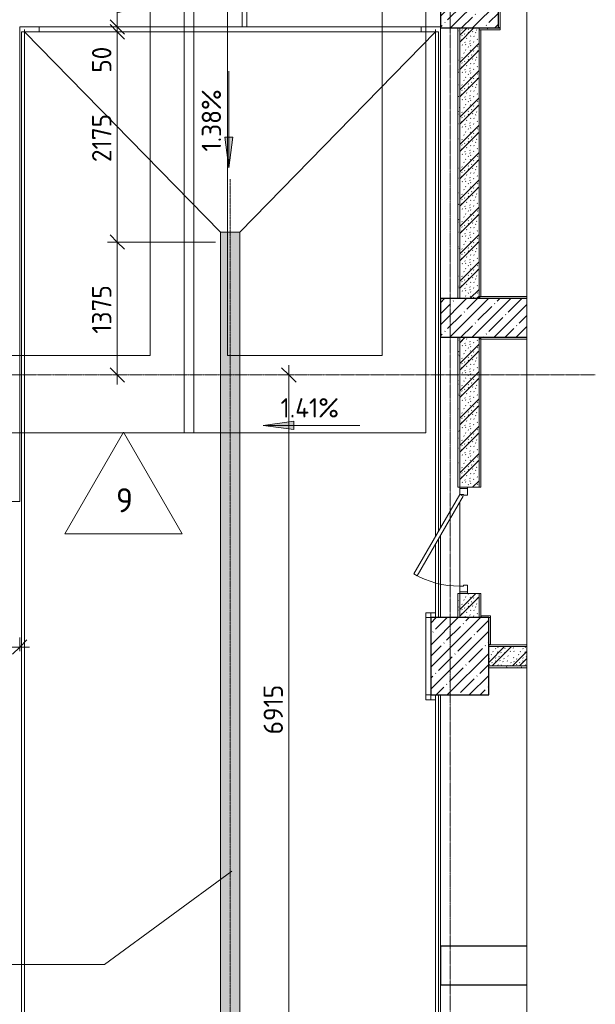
# Model space of a CAD drawing. Header units: millimetres. Extents: x -4558 to 63605, y -10605 to 130388.
# Tile 65 of 66: x 42050 to 48002, y 115100 to 125285. Entities that reach past the tile are written whole.
import ezdxf

# ---------------------------------------------------------------- set-up
doc = ezdxf.new("R2010")
doc.units = ezdxf.units.MM
doc.linetypes.add('4_ Штрихпунктир_ 10 х 2 мм', pattern=[14, 10, -2, 0, -2])
doc.linetypes.add('4_ Штрихпунктир_ 5 х 2 мм', pattern=[9, 5, -2, 0, -2])
for name, color, linetype, lineweight in [('A-ANNO-DIMS', 7, 'Continuous', 5), ('A-ANNO-DIMS-100', 7, 'Continuous', 5), ('A-DETL', 7, 'Continuous', 25), ('A-DETL-GENF', 7, 'Continuous', 13), ('A-DOOR', 7, 'Continuous', 13), ('A-DOOR-FRAM', 7, 'Continuous', 13), ('A-FLOR', 7, 'Continuous', 13), ('A-FLOR-IDEN', 7, 'Continuous', 5), ('A-GENM', 7, 'Continuous', 13), ('A-WALL', 7, 'Continuous', 13), ('A-WALL-PATT', 7, 'Continuous', 13), ('C-PRKG', 7, 'Continuous', 13), ('G-ANNO-DIMS', 7, 'Continuous', 5), ('G-ANNO-TEXT', 7, 'Continuous', 5), ('I-WALL', 7, 'Continuous', 13), ('M-EQPM', 7, 'Continuous', 13), ('S-COLS', 7, 'Continuous', 25), ('S-GRID', 7, 'Continuous', 5)]:
    doc.layers.add(name, color=color, linetype=linetype, lineweight=lineweight)
doc.styles.add('GOST Common_2', font='GOST_Common.ttf', dxfattribs={"height": 200})
doc.styles.add('GOST Common_3', font='GOST_Common.ttf', dxfattribs={"height": 250})
doc.dimstyles.new('2_мм', dxfattribs={"dimscale": 304.8, "dimtxt": 201.142999, "dimasz": 0.492126, "dimexe": 0.328084, "dimexo": 0.492126, "dimgap": 0, "dimtad": 1, "dimdec": 0, "dimdsep": 46, "dimtxsty": 'GOST Common_2', "dimblk1": 'OBLIQUE', "dimblk2": 'OBLIQUE', "dimsah": 1, "dimcen": 0.09, "dimdle": 0.328084, "dimadec": 5, "dimazin": 2, "dimtfac": 1, "dimtdec": 4, "dimtix": 1, "dimtmove": 0, "dimatfit": 3, "dimfxl": 1, "dimtvp": 1, "dimtolj": 1, "dimtzin": 0, "dimarcsym": 2})
doc.dimstyles.new('2_мм_1', dxfattribs={"dimscale": 304.8, "dimtxt": 201.142999, "dimasz": 0.492126, "dimexe": 0.328084, "dimexo": 0.492126, "dimgap": 0, "dimtad": 1, "dimdec": 0, "dimdsep": 46, "dimtxsty": 'GOST Common_2', "dimblk1": 'OBLIQUE', "dimblk2": 'OBLIQUE', "dimsah": 1, "dimcen": 0.09, "dimdle": 0.328084, "dimadec": 5, "dimazin": 2, "dimtfac": 1, "dimtdec": 4, "dimtix": 1, "dimtmove": 1, "dimatfit": 3, "dimfxl": 1, "dimtvp": 1, "dimtolj": 1, "dimtzin": 0, "dimarcsym": 2})
pattern_1 = [(0, (0, 0), (203.2, 50.8), [3.353, -149.047, 3.353, -149.047, -812.8]), (0, (0, 0), (203.2, 50.8), [-304.8, 3.353, -301.447, 3.353, -149.047, -355.6]), (0, (0, 0), (203.2, 50.8), [-762, 3.353, -98.247, 3.353, -250.647]), (120, (76.2, 25.4), (-145.59409, 150.576362), [3.353, -149.047, 3.353, -149.047, -812.8]), (120, (76.2, 25.4), (-145.59409, 150.576362), [-304.8, 3.353, -301.447, 3.353, -149.047, -355.6]), (120, (76.2, 25.4), (-145.59409, 150.576362), [-762, 3.353, -98.247, 3.353, -250.647]), (240, (101.6, 127), (-57.60591, -201.376362), [3.353, -149.047, 3.353, -149.047, -812.8]), (240, (101.6, 127), (-57.60591, -201.376362), [-304.8, 3.353, -301.447, 3.353, -149.047, -355.6]), (240, (101.6, 127), (-57.60591, -201.376362), [-762, 3.353, -98.247, 3.353, -250.647])]
pattern_2 = [(135, (150.28, 188.64), (-282.8427, 3e-14), [5, -395]), (135, (174.9, 237.36), (-282.8427, 3e-14), [5, -395]), (135, (211.96, 236.53), (-282.8427, 3e-14), [5, -395]), (135, (114.96, 223.96), (-282.8427, 3e-14), [5, -395]), (135, (77.54, 223.96), (-282.8427, 3e-14), [5, -395]), (135, (57.44, 184.52), (-282.8427, 3e-14), [5, -395]), (135, (66.21, 142.9), (-282.8427, 3e-14), [5, -395]), (135, (107.33, 161), (-282.8427, 3e-14), [5, -395]), (135, (99.08, 130.94), (-282.8427, 3e-14), [5, -395]), (135, (22.6, 136.46), (-282.8427, 3e-14), [5, -395]), (135, (21.16, 168.08), (-282.8427, 3e-14), [5, -395]), (135, (46.13, 96.12), (-282.8427, 3e-14), [5, -395]), (135, (3.54, 74.6), (-282.8427, 3e-14), [5, -395]), (135, (40.3, 47.56), (-282.8427, 3e-14), [5, -395]), (135, (39.77, 18.47), (-282.8427, 3e-14), [5, -395]), (135, (76.94, 37.28), (-282.8427, 3e-14), [5, -395]), (135, (114.18, 62.4), (-282.8427, 3e-14), [5, -395]), (135, (139.87, 90.2), (-282.8427, 3e-14), [5, -395]), (135, (141.44, 15.82), (-282.8427, 3e-14), [5, -395]), (135, (188.69, 26.73), (-282.8427, 3e-14), [5, -395]), (135, (176.14, 51.36), (-282.8427, 3e-14), [5, -395]), (135, (177.03, 0), (-282.8427, 3e-14), [5, -395]), (135, (276.61, 8.22), (-282.8427, 3e-14), [5, -395]), (135, (271.19, 31.72), (-282.8427, 3e-14), [5, -395]), (135, (268.29, 119.65), (-282.8427, 3e-14), [5, -395]), (135, (237.92, 101.95), (-282.8427, 3e-14), [5, -395]), (135, (237.92, 158.27), (-282.8427, 3e-14), [5, -395]), (135, (260.4, 204.35), (-282.8427, 3e-14), [5, -395]), (135, (275.54, 235.4), (-282.8427, 3e-14), [5, -395]), (135, (117.62, 268.96), (-282.8427, 3e-14), [5, -395]), (135, (203.62, 273.83), (-282.8427, 3e-14), [5, -395]), (135, (47.24, 279.3), (-282.8427, 3e-14), [5, -395]), (135, (23.2, 266.16), (-282.8427, 3e-14), [5, -395]), (135, (42.78, 232.52), (-282.8427, 3e-14), [5, -395]), (135, (177.76, 90.57), (-282.8427, 3e-14), [5, -395]), (135, (181.12, 121.8), (-282.8427, 3e-14), [5, -395]), (135, (206.73, 172.06), (-282.8427, 3e-14), [5, -395]), (135, (143.14, 136.62), (-282.8427, 3e-14), [5, -395]), (135, (211.51, 131.86), (-282.8427, 3e-14), [5, -395]), (135, (81.47, 95.1), (-282.8427, 3e-14), [5, -395]), (135, (235.13, 60.46), (-282.8427, 3e-14), [5, -395]), (135, (242.24, 4.89), (-282.8427, 3e-14), [5, -395]), (45, (0, 106.07), (-282.8427, 0), []), (45, (106.07, 0), (-282.8427, 0), []), (45, (176.78, 0), (-282.8427, 0), []), (45, (0, 176.78), (-282.8427, 0), [])]
pattern_3 = [(45, (0, 0), (-114.04925, 114.04925), []), (45, (114.05, 0), (-114.04925, 114.04925), [201.612, -40.322, 3.353, -36.97])]

# ---------------------------------------------------------------- blocks, each defined once
blk = doc.blocks.new('Наметкина 10_РД_АР_П_Отделка_R21_rvt-1--01_Подвал_МП_часть А')
at = {"layer": 'A-WALL-PATT', "lineweight": 5}
h = blk.add_hatch(dxfattribs=at)
h.set_pattern_fill('FP_6', color=256, style=0, pattern_type=2)
h.set_pattern_definition(pattern_1)
h.paths.add_polyline_path([(46600, 122400), (46600, 125200), (46580, 125200), (46580, 122400)])
h = blk.add_hatch(dxfattribs=at)
h.set_pattern_fill('FP_6', color=256, style=0, pattern_type=2)
h.set_pattern_definition(pattern_1)
h.paths.add_polyline_path([(47020, 125180), (47020, 125200), (46800, 125200), (46800, 125180)])
h = blk.add_hatch(dxfattribs=at)
h.set_pattern_fill('FP_6', color=256, style=0, pattern_type=2)
h.set_pattern_definition(pattern_1)
h.paths.add_polyline_path([(46800, 125180), (47020, 125180), (47020, 125200), (46800, 125200)])
h = blk.add_hatch(dxfattribs=at)
h.set_pattern_fill('FP_6', color=256, style=0, pattern_type=2)
h.set_pattern_definition(pattern_1)
h.paths.add_polyline_path([(46600, 119100), (46600, 119350), (46580, 119350), (46580, 119100)])
h.paths.add_polyline_path([(46600, 120450), (46600, 122000), (46580, 122000), (46580, 120450)])
h = blk.add_hatch(dxfattribs=at)
h.set_pattern_fill('FP_6', color=256, style=0, pattern_type=2)
h.set_pattern_definition(pattern_1)
h.paths.add_polyline_path([(46900, 118580), (47295, 118580), (47295, 118600), (46900, 118600)])
at = {"layer": 'A-WALL'}
for p, q in [((47000, 126310), (47000, 125200)), ((47020, 125200), (47020, 126290)), ((46600, 125200), (46580, 125200)), ((46580, 125200), (46580, 122400)), ((46600, 122400), (46600, 125200)), ((47020, 125200), (46800, 125200)), ((46800, 125200), (46800, 125180)), ((47000, 125200), (46800, 125200)), ((46800, 125200), (46800, 125180)), ((46800, 125180), (47020, 125180)), ((46800, 125180), (46800, 122420)), ((46820, 125180), (46800, 125180)), ((46800, 125180), (47020, 125180)), ((46820, 122420), (46820, 125180)), ((47020, 125180), (47020, 125200)), ((47020, 125180), (47020, 125200)), ((46580, 122400), (46600, 122400)), ((46800, 122420), (46820, 122420)), ((47295, 122420), (46810, 122420)), ((46810, 122420), (46810, 122400)), ((46810, 122400), (47295, 122400)), ((46600, 122000), (46580, 122000)), ((46580, 122000), (46580, 120450)), ((46600, 120450), (46600, 122000)), ((46810, 121980), (46800, 121980)), ((46800, 121980), (46800, 120450)), ((46820, 122000), (46810, 122000)), ((46810, 122000), (46810, 121980)), ((47295, 122000), (46820, 122000)), ((46820, 121980), (47295, 121980)), ((46820, 120450), (46820, 121980)), ((46580, 120450), (46600, 120450)), ((46800, 120450), (46820, 120450)), ((46600, 119350), (46580, 119350)), ((46580, 119350), (46580, 119100)), ((46600, 119100), (46600, 119350)), ((46820, 119350), (46800, 119350)), ((46800, 119350), (46800, 119100)), ((46820, 119120), (46820, 119350)), ((46920, 119120), (46820, 119120)), ((46920, 119100), (46900, 119100)), ((46900, 119100), (46920, 119100)), ((46920, 119100), (46920, 119120)), ((46920, 118820), (46920, 119100)), ((46900, 118800), (46920, 118800)), ((47295, 118820), (46920, 118820)), ((46920, 118800), (47295, 118800)), ((47295, 118600), (46900, 118600)), ((46900, 118580), (47295, 118580))]:
    blk.add_line(p, q, dxfattribs=at)
at = {"layer": 'A-WALL', "lineweight": 25}
for p, q in [((47020, 125200), (47000, 125200)), ((47000, 125200), (47020, 125200)), ((46820, 121980), (46820, 122000)), ((46820, 119120), (46820, 119100)), ((46920, 118820), (46900, 118820))]:
    blk.add_line(p, q, dxfattribs=at)
blk = doc.blocks.new('АР_Дверь однопольная - 1100х2100h_техн_ помещ_-4754135--01_Подвал_МП_часть А')
at = {"layer": 'A-DOOR'}
for p, q in [((-348, 575), (-368, 540)), ((-368, 540), (455, 65)), ((475, 100), (-348, 575)), ((455, 65), (475, 100))]:
    blk.add_line(p, q, dxfattribs=at)
at = {"layer": 'A-DOOR', "lineweight": 5}
blk.add_arc((475, 100), 950, 150, 180, dxfattribs=at)
at = {"layer": 'A-DOOR-FRAM'}
for p, q in [((-535, 100), (-550, 100)), ((-535, 20), (-550, 20)), ((-475, 100), (-535, 100)), ((-535, 100), (-535, 20)), ((-535, 20), (-465, 20)), ((-475, 60), (-475, 100)), ((-465, 60), (-475, 60)), ((-465, 20), (-465, 60)), ((475, 60), (465, 60)), ((465, 60), (465, 20)), ((465, 20), (535, 20)), ((535, 100), (475, 100)), ((475, 100), (475, 60)), ((535, 20), (535, 100)), ((535, 100), (550, 100)), ((535, 20), (550, 20))]:
    blk.add_line(p, q, dxfattribs=at)
blk = doc.blocks.new('АР_Машиноместо - 4900x2400_М__5300х2500_-V10--01_Подвал_МП_часть А')
at = {"layer": 'C-PRKG'}
for p, q in [((0, 0), (0, 5300)), ((2500, 0), (2500, 5300)), ((450, 4500), (2050, 4500)), ((450, 800), (450, 4500)), ((2050, 800), (2050, 4500)), ((450, 800), (2050, 800)), ((2500, 0), (0, 0))]:
    blk.add_line(p, q, dxfattribs=at)
blk = doc.blocks.new('АР_Машиноместо - 4900x2400_М__5300х2500_-V13--01_Подвал_МП_часть А')
at = {"layer": 'C-PRKG'}
for p, q in [((2500, 0), (0, 0)), ((0, 0), (0, -5300)), ((2500, 0), (2500, -5300)), ((450, -800), (450, -4500)), ((450, -800), (2050, -800)), ((2050, -800), (2050, -4500)), ((450, -4500), (2050, -4500)), ((1900, -5300), (1850, -5300))]:
    blk.add_line(p, q, dxfattribs=at)
blk = doc.blocks.new('АР_Лоток - 200х100h_ЛВ1-7511697--01_Подвал_МП_часть А')
at = {"layer": 'M-EQPM', "true_color": 0xdddddd}
blk.add_hatch(color=254, dxfattribs=at).paths.add_polyline_path([(8392, -75), (8392, 100), (0, 100), (0, -100), (8392, -100)])
at = {"layer": 'M-EQPM'}
for p, q in [((8392, 75), (8392, 100)), ((8392, -100), (8392, -75))]:
    blk.add_line(p, q, dxfattribs=at)
blk = doc.blocks.new('КР_Колонна_ЖБ_Прямоугольная - 600x800h_B40-5825008--01_Подвал_МП_часть А')
at = {"layer": 'S-COLS', "lineweight": 5}
h = blk.add_hatch(dxfattribs=at)
h.set_pattern_fill('FP_5', color=256, style=0, pattern_type=2)
h.set_pattern_definition([(225, (46600, 118700), (114.04925, -114.04925), []), (225, (46485.95, 118700), (114.04925, -114.04925), [201.613, -40.323, 3.353, -36.97])])
h.paths.add_polyline_path([(300, 400), (-300, 400), (-300, -400), (300, -400), (300, -146)])
at = {"layer": 'S-COLS'}
for p, q in [((300, 400), (-300, 400)), ((-300, 400), (-300, -400)), ((300, -400), (300, 400)), ((-300, -400), (300, -400))]:
    blk.add_line(p, q, dxfattribs=at)
blk = doc.blocks.new('АР-Заполнение деф_ шва - Д_ш_-5402230--01_Подвал_МП_часть А')
at = {"layer": 'A-GENM'}
blk.add_line((0, 25), (21235, 25), dxfattribs=at)
blk = doc.blocks.new('АР-Заполнение деф_ шва - Д_ш_-4331012--01_Подвал_МП_часть А')
at = {"layer": 'A-GENM'}
for p, q in [((0, 25), (2600, 25)), ((0, -25), (2600, -25))]:
    blk.add_line(p, q, dxfattribs=at)
blk = doc.blocks.new('АР-Заполнение деф_ шва - Д_ш_-4331150--01_Подвал_МП_часть А')
at = {"layer": 'A-GENM'}
for p, q in [((0, 25), (5900, 25)), ((0, -25), (5900, -25))]:
    blk.add_line(p, q, dxfattribs=at)
blk = doc.blocks.new('АР-Заполнение деф_ шва - Д_ш_-4327506--01_Подвал_МП_часть А')
at = {"layer": 'A-GENM'}
for p, q in [((0, 25), (1100, 25)), ((0, -25), (1100, -25))]:
    blk.add_line(p, q, dxfattribs=at)
blk = doc.blocks.new('АР-Заполнение деф_ шва - Д_ш__Пристенный-4433510--01_Подвал_МП_часть А')
at = {"layer": 'A-GENM'}
for p, q in [((0, 25), (2785, 25)), ((3185, 25), (5156, 25)), ((5236, 25), (6085, 25)), ((0, -25), (5243, -25)), ((5323, -25), (6085, -25))]:
    blk.add_line(p, q, dxfattribs=at)
blk = doc.blocks.new('АР-Заполнение деф_ шва - Д_ш__Пристенный-4429135--01_Подвал_МП_часть А')
at = {"layer": 'A-GENM'}
blk.add_line((0, -25), (400, -25), dxfattribs=at)
blk = doc.blocks.new('АР-Заполнение деф_ шва - Д_ш__Пристенный-4450165--01_Подвал_МП_часть А')
at = {"layer": 'A-GENM'}
for p, q in [((50, 25), (100, 25)), ((0, -25), (100, -25))]:
    blk.add_line(p, q, dxfattribs=at)
blk = doc.blocks.new('АР-Заполнение деф_ шва - Д_ш__Пристенный-4433562--01_Подвал_МП_часть А')
at = {"layer": 'A-GENM'}
for p, q in [((0, 25), (50, 25)), ((850, 25), (900, 25)), ((0, -25), (900, -25))]:
    blk.add_line(p, q, dxfattribs=at)
blk = doc.blocks.new('АР-Заполнение деф_ шва - Д_ш__Пристенный-V34--01_Подвал_МП_часть А')
at = {"layer": 'A-GENM'}
for p, q in [((0, 25), (50, 25)), ((0, -25), (100, -25))]:
    blk.add_line(p, q, dxfattribs=at)
blk = doc.blocks.new('АР-Заполнение деф_ шва - Д_ш_-4493059--01_Подвал_МП_часть А')
at = {"layer": 'A-GENM'}
for p, q in [((0, 25), (4300, 25)), ((0, -25), (4300, -25))]:
    blk.add_line(p, q, dxfattribs=at)
blk = doc.blocks.new('Линия разрыва - М 1_100-2832262--01_Подвал_МП_часть А')
at = {"layer": 'A-DETL-GENF', "lineweight": 5}
blk.add_line((-50, 0), (14400, 0), dxfattribs=at)
blk = doc.blocks.new('DIMBLOCK194--01_Подвал_МП_часть А')
at = {"layer": 'A-ANNO-DIMS-100', "transparency": 16777216}
for p, q in [((40700, 118752), (40700, 118896)), ((42050, 118752), (42050, 118896)), ((40700, 118796), (42150, 118796)), ((40700, 118796), (40700, 118752)), ((42050, 118796), (42050, 118752))]:
    blk.add_line(p, q, dxfattribs=at)
at = {"layer": 'A-ANNO-DIMS-100', "lineweight": 25, "transparency": 16777216}
for p, q in [((40700, 118796), (40775, 118871)), ((42050, 118796), (42125, 118871)), ((40700, 118796), (40625, 118721)), ((42050, 118796), (41975, 118721))]:
    blk.add_line(p, q, dxfattribs=at)
at = {"layer": 'A-ANNO-DIMS-100', "color": 0, "transparency": 16777216, "insert": (41114, 119057), "char_height": 200, "width": 625.93, "attachment_point": 1, "line_spacing_factor": 1.022761, "style": 'GOST Common_2'}
blk.add_mtext('1350', dxfattribs=at)
blk = doc.blocks.new('_Oblique')
at = {"color": 0, "linetype": 'ByBlock', "lineweight": -2}
blk.add_line((-0.5, -0.5), (0.5, 0.5), dxfattribs=at)
blk = doc.blocks.new('DIMBLOCK208--01_Подвал_МП_часть А')
at = {"layer": 'A-ANNO-DIMS-100', "transparency": 16777216}
for p, q in [((43417, 125964), (43417, 125444)), ((43015, 125500), (43159, 125500)), ((43059, 125500), (43015, 125500)), ((43059, 125500), (43059, 125210)), ((43417, 125444), (43059, 125355)), ((43015, 125210), (43159, 125210)), ((43059, 125210), (43015, 125210))]:
    blk.add_line(p, q, dxfattribs=at)
at = {"layer": 'A-ANNO-DIMS-100', "lineweight": 25, "transparency": 16777216}
for p, q in [((43059, 125500), (42984, 125575)), ((43059, 125500), (43134, 125425)), ((43059, 125210), (42984, 125285)), ((43059, 125210), (43134, 125135))]:
    blk.add_line(p, q, dxfattribs=at)
at = {"layer": 'A-ANNO-DIMS-100', "color": 0, "transparency": 16777216, "insert": (43156, 125544), "char_height": 200, "width": 503.2, "attachment_point": 1, "rotation": 90, "line_spacing_factor": 1.022761, "style": 'GOST Common_2'}
blk.add_mtext('290', dxfattribs=at)
blk = doc.blocks.new('DIMBLOCK209--01_Подвал_МП_часть А')
at = {"layer": 'A-ANNO-DIMS-100', "lineweight": 25, "transparency": 16777216}
for p, q in [((43059, 125210), (42984, 125285)), ((43059, 125160), (42984, 125235)), ((43059, 125210), (43134, 125135)), ((43059, 125160), (43134, 125085))]:
    blk.add_line(p, q, dxfattribs=at)
at = {"layer": 'A-ANNO-DIMS-100', "transparency": 16777216}
for p, q in [((43015, 125210), (43159, 125210)), ((43059, 125210), (43015, 125210)), ((43059, 125210), (43059, 125160)), ((43059, 125116), (43059, 125185)), ((43015, 125160), (43159, 125160)), ((43059, 125160), (43015, 125160)), ((43059, 124736), (43059, 125116))]:
    blk.add_line(p, q, dxfattribs=at)
at = {"layer": 'A-ANNO-DIMS-100', "color": 0, "transparency": 16777216, "insert": (42798, 124736), "char_height": 200, "width": 335.47, "attachment_point": 1, "rotation": 90, "line_spacing_factor": 1.022761, "style": 'GOST Common_2'}
blk.add_mtext('50', dxfattribs=at)
blk = doc.blocks.new('DIMBLOCK210--01_Подвал_МП_часть А')
at = {"layer": 'A-ANNO-DIMS-100', "lineweight": 25, "transparency": 16777216}
for p, q in [((43059, 125160), (42984, 125235)), ((43059, 125160), (43134, 125085)), ((43059, 122985), (42984, 123060)), ((43059, 122985), (43134, 122910))]:
    blk.add_line(p, q, dxfattribs=at)
at = {"layer": 'A-ANNO-DIMS-100', "transparency": 16777216}
for p, q in [((43015, 125160), (43159, 125160)), ((43059, 125160), (43015, 125160)), ((43059, 125160), (43059, 122985)), ((44075, 122985), (42959, 122985)), ((43059, 122985), (44075, 122985))]:
    blk.add_line(p, q, dxfattribs=at)
at = {"layer": 'A-ANNO-DIMS-100', "color": 0, "transparency": 16777216, "insert": (42798, 123812), "char_height": 200, "width": 625.93, "attachment_point": 1, "rotation": 90, "line_spacing_factor": 1.022761, "style": 'GOST Common_2'}
blk.add_mtext('2175', dxfattribs=at)
blk = doc.blocks.new('DIMBLOCK211--01_Подвал_МП_часть А')
at = {"layer": 'A-ANNO-DIMS-100', "lineweight": 25, "transparency": 16777216}
for p, q in [((43059, 122985), (42984, 123060)), ((43059, 122985), (43134, 122910)), ((43059, 121610), (42984, 121685)), ((43059, 121610), (43134, 121535))]:
    blk.add_line(p, q, dxfattribs=at)
at = {"layer": 'A-ANNO-DIMS-100', "transparency": 16777216}
for p, q in [((44075, 122985), (42959, 122985)), ((43059, 122985), (43059, 121510)), ((43059, 122985), (44075, 122985)), ((43015, 121610), (43159, 121610)), ((43059, 121610), (43015, 121610))]:
    blk.add_line(p, q, dxfattribs=at)
at = {"layer": 'A-ANNO-DIMS-100', "color": 0, "transparency": 16777216, "insert": (42798, 122037), "char_height": 200, "width": 625.93, "attachment_point": 1, "rotation": 90, "line_spacing_factor": 1.022761, "style": 'GOST Common_2'}
blk.add_mtext('1375', dxfattribs=at)
blk = doc.blocks.new('Марка полов - Марка полов-4106608--01_Подвал_МП_часть А')
at = {"layer": 'A-FLOR-IDEN'}
for p, q in [((0, 7), (-6.06, -3.5)), ((6.06, -3.5), (0, 7)), ((-6.06, -3.5), (6.06, -3.5))]:
    blk.add_line(p, q, dxfattribs=at)
blk = doc.blocks.new('DIMBLOCK247--01_Подвал_МП_часть А')
at = {"layer": 'A-ANNO-DIMS-100', "transparency": 16777216}
for p, q in [((44877, 121610), (44733, 121610)), ((44833, 114695), (44833, 121710)), ((44833, 121610), (44877, 121610)), ((44600, 114695), (44933, 114695)), ((44833, 114695), (44600, 114695))]:
    blk.add_line(p, q, dxfattribs=at)
at = {"layer": 'A-ANNO-DIMS-100', "lineweight": 25, "transparency": 16777216}
for p, q in [((44833, 121610), (44758, 121685)), ((44833, 121610), (44908, 121535)), ((44833, 114695), (44758, 114770)), ((44833, 114695), (44908, 114620))]:
    blk.add_line(p, q, dxfattribs=at)
at = {"layer": 'A-ANNO-DIMS-100', "color": 0, "transparency": 16777216, "insert": (44572, 117892), "char_height": 200, "width": 625.93, "attachment_point": 1, "rotation": 90, "line_spacing_factor": 1.022761, "style": 'GOST Common_2'}
blk.add_mtext('6915', dxfattribs=at)

msp = doc.modelspace()

# ---------------------------------------------------------------- hatches: boundary and pattern name
at = {"layer": 'A-WALL-PATT', "lineweight": 5}
h = msp.add_hatch(dxfattribs=at)
h.set_pattern_fill('FP_3', color=256, style=0, pattern_type=2)
h.set_pattern_definition(pattern_2)
h.paths.add_polyline_path([(46800, 122400), (46800, 125200), (46600, 125200), (46600, 122400)])
h = msp.add_hatch(dxfattribs=at)
h.set_pattern_fill('FP_3', color=256, style=0, pattern_type=2)
h.set_pattern_definition(pattern_2)
h.paths.add_polyline_path([(46800, 119100), (46800, 119350), (46600, 119350), (46600, 119100)])
h.paths.add_polyline_path([(46800, 120450), (46800, 122000), (46600, 122000), (46600, 120450)])
h = msp.add_hatch(dxfattribs=at)
h.set_pattern_fill('FP_3', color=256, style=0, pattern_type=2)
h.set_pattern_definition(pattern_2)
h.paths.add_polyline_path([(46900, 118599.961774), (47294.821051, 118599.961774), (47294.821051, 118799.961774), (46900, 118799.961774)])
at = {"layer": 'G-ANNO-DIMS'}
for points in [[(44213.656055, 123751.795625), (44255.455723, 124069.295625), (44171.856387, 124069.295625)], [(44567.952361, 121088.768861), (44885.452361, 121046.969193), (44885.452361, 121130.568529)]]:
    msp.add_hatch(color=256, dxfattribs=at).paths.add_polyline_path(points)
at = {"layer": 'S-COLS', "lineweight": 5}
h = msp.add_hatch(dxfattribs=at)
h.set_pattern_fill('FP_1', color=256, style=0, pattern_type=2)
h.set_pattern_definition(pattern_3)
h.paths.add_polyline_path([(47000, 125200), (47000, 126310), (46400, 126310), (46400, 125200)])
h = msp.add_hatch(dxfattribs=at)
h.set_pattern_fill('FP_1', color=256, style=0, pattern_type=2)
h.set_pattern_definition(pattern_3)
h.paths.add_polyline_path([(46400, 122000), (47294.821051, 122000), (47294.821051, 122400), (46400, 122400)])

# ---------------------------------------------------------------- linework, layer by layer
at = {"layer": 'A-DETL', "linetype": '4_ Штрихпунктир_ 5 х 2 мм', "lineweight": 5}
msp.add_line((44225, 123635), (44225, 105135), dxfattribs=at)
at = {"layer": 'A-FLOR'}
for p, q in [((44350, 125210), (44350, 126310)), ((44400, 126310), (44400, 125210)), ((42050.001161, 120300), (42050.001161, 125210)), ((42050.001161, 125210), (44350, 125210)), ((42250, 125160), (42250, 125210)), ((44400, 125210), (46400, 125210)), ((46200, 125210), (46200, 125160)), ((46400, 125200), (46400, 122400)), ((42070, 125160), (42070, 104018.249888)), ((42070, 125160), (46380, 125160)), ((42100, 103986.485183), (42100, 125160)), ((42100, 125160), (44125, 123087.352941)), ((44325, 123087.352941), (46350, 125160)), ((46350, 125160), (46350, 119941.987298)), ((46380, 119993.948822), (46380, 125160)), ((44125, 123087.352941), (44325, 123087.352941)), ((44125, 123087.352941), (44125, 106012.352941)), ((44325, 123087.352941), (44325, 106012.352941)), ((46400, 122000), (46400, 120028.589838)), ((46600, 120450), (46600, 120435)), ((700, 120300), (42050.001161, 120300)), ((46600, 120295), (46600, 119425)), ((46380, 119100.075128), (46380, 119913.948822)), ((46400, 119948.589838), (46400, 119100.000002)), ((46350, 119861.987298), (46350, 119150)), ((46600, 119365), (46600, 119350)), ((46250, 118250), (46250, 119150)), ((46250, 119150), (46350, 119150)), ((46300, 119100.075128), (46380, 119100.075128)), ((46350, 118250), (46250, 118250)), ((46350, 118250), (46350, 101913.39746)), ((46380, 103120), (46380, 118300)), ((46400, 115700), (46400, 118300)), ((46400, 109400), (46400, 115300))]:
    msp.add_line(p, q, dxfattribs=at)
at = {"layer": 'G-ANNO-DIMS'}
for p, q in [((44213.656055, 124751.795625), (44213.656055, 123751.795625)), ((44255.455723, 124069.295625), (44171.856387, 124069.295625)), ((44171.856387, 124069.295625), (44213.656055, 123751.795625)), ((44213.656055, 123751.795625), (44255.455723, 124069.295625)), ((44885.452361, 121130.568529), (44567.952361, 121088.768861)), ((44885.452361, 121046.969193), (44885.452361, 121130.568529)), ((44567.952361, 121088.768861), (44885.452361, 121046.969193)), ((45567.952361, 121088.768861), (44567.952361, 121088.768861))]:
    msp.add_line(p, q, dxfattribs=at)
at = {"layer": 'G-ANNO-TEXT'}
for p, q in [((44243.053738, 116477.441019), (42925.825942, 115513.403538)), ((42925.825942, 115513.403538), (41061.167612, 115513.403538))]:
    msp.add_line(p, q, dxfattribs=at)
at = {"layer": 'I-WALL'}
for p, q in [((46800, 125200), (46600, 125200)), ((46600, 125200), (46600, 122400)), ((46800, 122400), (46800, 125200)), ((46600, 122400), (46800, 122400)), ((46600, 122000), (46600, 120450)), ((46800, 122000), (46600, 122000)), ((46800, 120450), (46800, 122000)), ((46600, 120450), (46800, 120450)), ((46600, 119350), (46600, 119100)), ((46800, 119350), (46600, 119350)), ((46800, 119100), (46800, 119350)), ((47294.821051, 118799.961774), (46900, 118799.961774)), ((46900, 118599.961774), (47294.821051, 118599.961774))]:
    msp.add_line(p, q, dxfattribs=at)
at = {"layer": 'S-COLS'}
for p, q in [((46400, 126310), (46400, 125200)), ((47000, 125200), (47000, 126310)), ((46400, 125200), (47000, 125200)), ((47294.821051, 122400), (46400, 122400)), ((46400, 122400), (46400, 122000)), ((46400, 122000), (47294.821051, 122000)), ((47294.821051, 115700), (46400, 115700)), ((46400, 115700), (46400, 115300)), ((46400, 115300), (47294.821051, 115300))]:
    msp.add_line(p, q, dxfattribs=at)
at = {"layer": 'S-GRID', "linetype": '4_ Штрихпунктир_ 10 х 2 мм'}
for p, q in [((46500, 96468.305261), (46500, 129588.42805)), ((48002.408154, 121610), (-2750.29548, 121610)), ((48002.408154, 121610), (-1802.909204, 121610))]:
    msp.add_line(p, q, dxfattribs=at)

# ---------------------------------------------------------------- block references
at = {"lineweight": 5}
msp.add_blockref('Наметкина 10_РД_АР_П_Отделка_R21_rvt-1--01_Подвал_МП_часть А', (0, 0), dxfattribs=at)
at = {"layer": 'A-DETL-GENF', "rotation": 269.9999999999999}
msp.add_blockref('Линия разрыва - М 1_100-2832262--01_Подвал_МП_часть А', (47294.821051, 127263.232278), dxfattribs=at)
at = {"layer": 'A-DOOR', "rotation": 89.99999999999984}
msp.add_blockref('АР_Дверь однопольная - 1100х2100h_техн_ помещ_-4754135--01_Подвал_МП_часть А', (46700, 119900), dxfattribs=at)
at = {"layer": 'A-FLOR-IDEN', "xscale": 99.99999999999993, "yscale": 99.99999999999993, "zscale": 99.99999999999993}
msp.add_blockref('Марка полов - Марка полов-4106608--01_Подвал_МП_часть А', (43122.711553, 120316.816709), dxfattribs=at)
at = {"layer": 'A-GENM'}
for name, p, rotation in [('АР-Заполнение деф_ шва - Д_ш_-4327506--01_Подвал_МП_часть А', (44375.002094, 126309.999998), 270), ('АР-Заполнение деф_ шва - Д_ш_-5402230--01_Подвал_МП_часть А', (42075, 125185), 270), ('АР-Заполнение деф_ шва - Д_ш__Пристенный-4433510--01_Подвал_МП_часть А', (46375, 125185), 270), ('АР-Заполнение деф_ шва - Д_ш__Пристенный-4450165--01_Подвал_МП_часть А', (46350, 119125), 180), ('АР-Заполнение деф_ шва - Д_ш__Пристенный-4433562--01_Подвал_МП_часть А', (46275, 119150), 270), ('АР-Заполнение деф_ шва - Д_ш_-4331012--01_Подвал_МП_часть А', (46375, 118300), 270), ('АР-Заполнение деф_ шва - Д_ш__Пристенный-4429135--01_Подвал_МП_часть А', (46375, 115699.961774), 270), ('АР-Заполнение деф_ шва - Д_ш_-4331150--01_Подвал_МП_часть А', (46375, 115299.961774), 270)]:
    msp.add_blockref(name, p, dxfattribs=dict(at, rotation=rotation))
for name, p in [('АР-Заполнение деф_ шва - Д_ш_-4493059--01_Подвал_МП_часть А', (42075, 125185)), ('АР-Заполнение деф_ шва - Д_ш__Пристенный-V34--01_Подвал_МП_часть А', (46250, 118275))]:
    msp.add_blockref(name, p, dxfattribs=at)
at = {"layer": 'C-PRKG'}
msp.add_blockref('АР_Машиноместо - 4900x2400_М__5300х2500_-V10--01_Подвал_МП_часть А', (41350, 121010), dxfattribs=at)
at = {"layer": 'C-PRKG', "rotation": 180}
msp.add_blockref('АР_Машиноместо - 4900x2400_М__5300х2500_-V13--01_Подвал_МП_часть А', (46250, 121010), dxfattribs=at)
at = {"layer": 'M-EQPM', "rotation": 270}
msp.add_blockref('АР_Лоток - 200х100h_ЛВ1-7511697--01_Подвал_МП_часть А', (44225, 123087.352941), dxfattribs=at)
at = {"layer": 'S-COLS', "rotation": 180}
msp.add_blockref('КР_Колонна_ЖБ_Прямоугольная - 600x800h_B40-5825008--01_Подвал_МП_часть А', (46600, 118700), dxfattribs=at)

# ---------------------------------------------------------------- texts
at = {"layer": 'A-FLOR-IDEN', "insert": (43045.83527, 120438.878381), "char_height": 250, "width": 216.455625, "attachment_point": 1, "style": 'GOST Common_3'}
msp.add_mtext('\\fGOST Common|b0|i0|c204|p34|;9', dxfattribs=at)
at = {"layer": 'G-ANNO-DIMS', "insert": (43932.290394, 123920.928527), "char_height": 200, "width": 794.08103471, "attachment_point": 1, "rotation": 90, "line_spacing_factor": 1.022761, "style": 'GOST Common_2'}
msp.add_mtext('1.38%', dxfattribs=at)
at = {"layer": 'G-ANNO-DIMS', "insert": (44747.142014, 121370.134522), "char_height": 200, "width": 769.94483305, "attachment_point": 1, "line_spacing_factor": 1.022761, "style": 'GOST Common_2'}
msp.add_mtext('1.41%', dxfattribs=at)

# ---------------------------------------------------------------- dimensions: what is measured, and where the dimension line sits
at = {"layer": 'A-ANNO-DIMS'}
for base, p1, p2, override, picture, middle in [((43058.933567, 125210), (43164.999584, 125500), (43164.999584, 125210), {"dimpost": '<>', "dimfxl": 290}, 'DIMBLOCK208--01_Подвал_МП_часть А', (43288.836149, 125795.841437)), ((43058.933567, 125160), (43164.999584, 125210), (43164.999584, 125160), {"dimpost": '<>', "dimfxl": 50}, 'DIMBLOCK209--01_Подвал_МП_часть А', (42930.901239, 124904.061012))]:
    dim = msp.add_linear_dim(base=base, p1=p1, p2=p2, angle=90, dimstyle='2_мм_1', override=override, dxfattribs=at)
    dim.commit()
    dim.dimension.update_dxf_attribs({"geometry": picture, "text_midpoint": middle, "dimtype": 160, "text_rotation": 90})
for base, p1, p2, override, picture, middle in [((43058.933567, 122985), (43164.999584, 125160), (44225, 122985), {"dimpost": '<>', "dimfxl": 2419.55076}, 'DIMBLOCK210--01_Подвал_МП_часть А', (42958.933567, 124072.5)), ((43058.933567, 121610), (44225, 122985), (43164.999584, 121610), {"dimpost": '<>', "dimfxl": 1736.152609}, 'DIMBLOCK211--01_Подвал_МП_часть А', (42958.933567, 122297.5)), ((44833.031218, 121610), (44450, 114695), (44726.965201, 121610), {"dimpost": '<>', "dimfxl": 6920.544395}, 'DIMBLOCK247--01_Подвал_МП_часть А', (44733.031218, 118152.5))]:
    dim = msp.add_linear_dim(base=base, p1=p1, p2=p2, angle=90, dimstyle='2_мм', override=override, dxfattribs=at)
    dim.commit()
    dim.dimension.update_dxf_attribs({"geometry": picture, "text_midpoint": middle})
dim = msp.add_linear_dim(base=(42050, 118795.605625), p1=(40700, 118901.671642), p2=(42050, 118901.671642), dimstyle='2_мм', override={"dimpost": '<>', "dimfxl": 1350}, dxfattribs=at)
dim.commit()
dim.dimension.update_dxf_attribs({"geometry": 'DIMBLOCK194--01_Подвал_МП_часть А', "text_midpoint": (41375, 118895.605625)})

doc.saveas('drawing.dxf')
